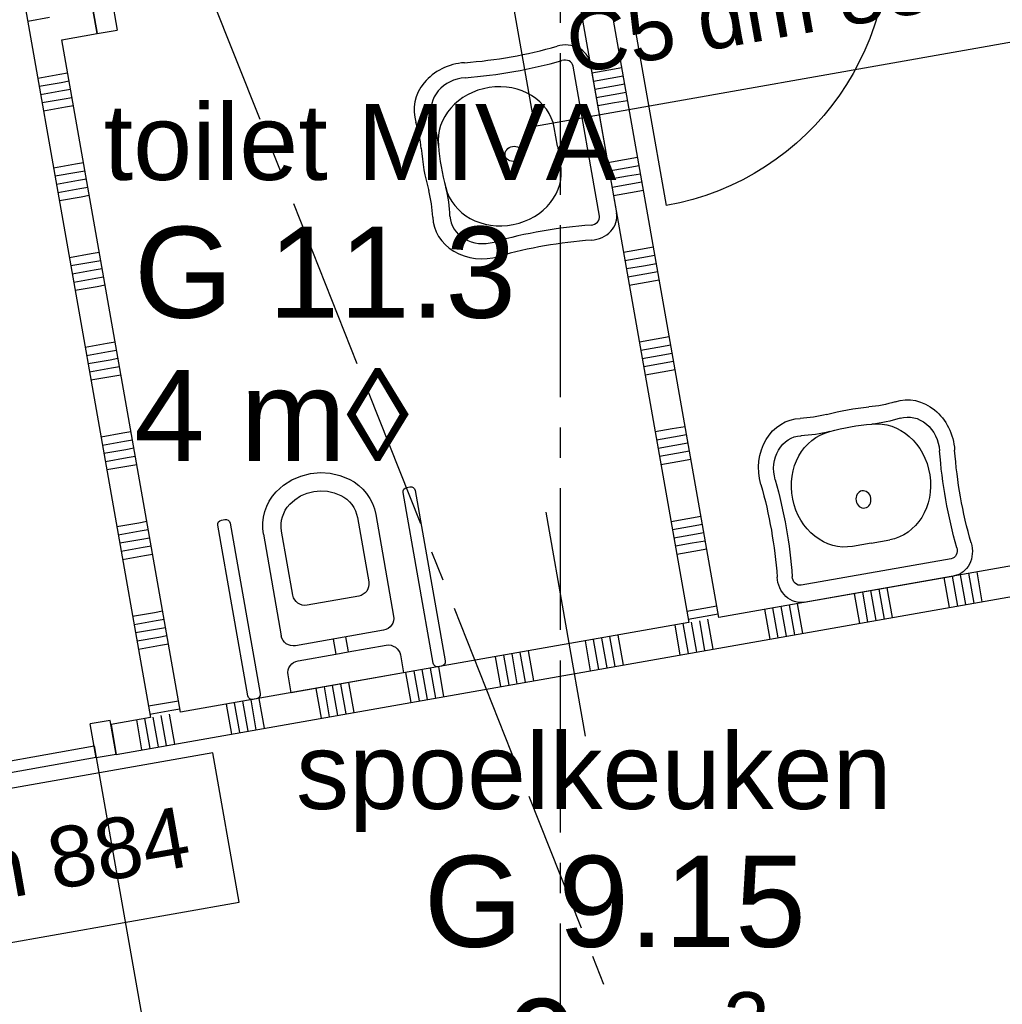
# Model space of a CAD drawing. Extents: x 856 to 5197, y -207 to 263.
# Tile 31 of 225: x 1030.7 to 1033.94, y 5.78 to 9.02. Entities that reach past the tile are written whole.
import ezdxf
from ezdxf.enums import TextEntityAlignment as Align

# ---------------------------------------------------------------- set-up
doc = ezdxf.new("R2010")
doc.units = 0
doc.header["$MEASUREMENT"] = 0
doc.linetypes.add('B0805', pattern=[1.366667, 0.566667, -0.1, 0.033333, -0.1, 0.466667, -0.1])
for name, color, linetype in [('22 Niet Constr Binnenwanden', 7, 'Continuous'), ('74 Sanitair', 7, 'Continuous'), ('A Stramien', 7, 'Continuous'), ('Door Markers', 7, 'Continuous'), ('T Tekst_dim 1_ 100', 7, 'Continuous'), ('Z Gebruiksopp', 7, 'Continuous')]:
    doc.layers.add(name, color=color, linetype=linetype)
doc.styles.add('GENERATED_STYLE_3', font='Arial')
doc.styles.add('GENERATED_STYLE_5', font='Arial')
doc.styles.get("Standard").update_dxf_attribs({"font": 'txt', "bigfont": 'BIGFONT.SHX'})
doc.dimstyles.new('GENERATED_STYLE__3', dxfattribs={"dimtxt": 0.18, "dimasz": 0.183575, "dimexe": 0.18, "dimexo": 0.04, "dimgap": 0.09, "dimtad": 1, "dimdec": 0, "dimzin": 0, "dimdsep": 46, "dimtxsty": 'Standard', "dimblk": 'ARROWHEAD_5', "dimblk1": 'ARROWHEAD_5', "dimblk2": 'ARROWHEAD_5', "dimcen": 0.09, "dimclrd": 7, "dimclre": 7, "dimclrt": 7, "dimadec": 1, "dimazin": 0, "dimtfac": 1, "dimtdec": 4, "dimtmove": 0, "dimatfit": 3, "dimfxl": 0, "dimtolj": 1, "dimtzin": 0, "dimarcsym": 0})
doc.dimstyles.new('GENERATED_STYLE__4', dxfattribs={"dimtxt": 0.18, "dimasz": 0.19, "dimexe": 0.18, "dimexo": 0.04, "dimgap": 0.09, "dimtad": 1, "dimtih": 1, "dimtoh": 1, "dimdec": 0, "dimzin": 0, "dimdsep": 46, "dimtxsty": 'Standard', "dimblk": 'ARROWHEAD_9', "dimblk1": 'ARROWHEAD_9', "dimblk2": 'ARROWHEAD_9', "dimcen": 0.09, "dimclrd": 7, "dimclre": 7, "dimclrt": 7, "dimadec": 1, "dimazin": 0, "dimtfac": 1, "dimtdec": 4, "dimtmove": 0, "dimatfit": 3, "dimfxl": 0, "dimtolj": 1, "dimtzin": 0, "dimarcsym": 0})
doc.dimstyles.new('GENERATED_STYLE__5', dxfattribs={"dimtxt": 0.25, "dimasz": 0.19, "dimexe": 0.18, "dimexo": 0, "dimgap": 0.09, "dimtad": 1, "dimdec": 0, "dimlfac": 1000, "dimzin": 0, "dimdsep": 46, "dimtxsty": 'Standard', "dimblk": 'ARROWHEAD_7', "dimblk1": 'ARROWHEAD_7', "dimblk2": 'ARROWHEAD_7', "dimcen": 0.09, "dimclrd": 7, "dimclre": 7, "dimclrt": 7, "dimadec": 1, "dimazin": 0, "dimtfac": 1, "dimtdec": 4, "dimtmove": 0, "dimatfit": 3, "dimfxl": 0, "dimtolj": 1, "dimtzin": 0, "dimarcsym": 0})
doc.dimstyles.new('GENERATED_STYLE__6', dxfattribs={"dimtxt": 0.25, "dimasz": 0.19, "dimexe": 0.18, "dimexo": 0, "dimgap": 0.09, "dimtad": 1, "dimtih": 1, "dimtoh": 1, "dimdec": 0, "dimlfac": 1000, "dimzin": 0, "dimdsep": 46, "dimtxsty": 'Standard', "dimblk": 'ARROWHEAD_7', "dimblk1": 'ARROWHEAD_7', "dimblk2": 'ARROWHEAD_7', "dimcen": 0.09, "dimclrd": 7, "dimclre": 7, "dimclrt": 7, "dimadec": 1, "dimazin": 0, "dimtfac": 1, "dimtdec": 4, "dimtmove": 0, "dimatfit": 3, "dimfxl": 0, "dimtolj": 1, "dimtzin": 0, "dimarcsym": 0})

# ---------------------------------------------------------------- blocks, each defined once
blk = doc.blocks.new('SSN_2D Invalide toilet min 11 NL+', base_point=(988.2137, 0))
at = {"layer": '74 Sanitair', "linetype": 'Continuous'}
for p, q in [((988.4386, 2.185), (988.4386, 1.615)), ((988.4636, 2.2), (988.4536, 2.2)), ((988.4786, 1.615), (988.4786, 2.185)), ((988.9486, 2.2), (988.5786, 2.2)), ((988.5786, 2.2), (988.5786, 2.14)), ((988.9486, 2.14), (988.9486, 2.2)), ((989.0486, 2.185), (989.0486, 1.615)), ((989.0736, 2.2), (989.0636, 2.2)), ((989.0886, 1.615), (989.0886, 2.185)), ((988.6186, 2.1), (988.7433, 2.1)), ((988.7433, 2.05), (988.7433, 2.1)), ((988.7433, 2.1), (988.7836, 2.1)), ((988.7836, 2.05), (988.7836, 2.1)), ((988.7836, 2.1), (988.9086, 2.1)), ((988.9088, 2.05), (988.6188, 2.05)), ((988.5788, 1.67), (988.5788, 2.01)), ((988.9488, 1.67), (988.9488, 2.01)), ((988.8488, 1.925), (988.6788, 1.925)), ((988.6388, 1.885), (988.6388, 1.67)), ((988.8888, 1.67), (988.8888, 1.885)), ((988.5788, 1.67), (988.5799, 1.6512)), ((988.6388, 1.67), (988.6395, 1.6581)), ((988.8881, 1.6581), (988.8888, 1.67)), ((988.9477, 1.6512), (988.9488, 1.67)), ((988.5799, 1.6512), (988.5831, 1.6327)), ((988.5831, 1.6327), (988.5885, 1.6146)), ((988.6395, 1.6581), (988.6415, 1.6464)), ((988.6415, 1.6464), (988.6449, 1.6351)), ((988.6449, 1.6351), (988.6496, 1.6242)), ((988.878, 1.6242), (988.8827, 1.6351)), ((988.8827, 1.6351), (988.8861, 1.6464)), ((988.8861, 1.6464), (988.8881, 1.6581)), ((988.9391, 1.6146), (988.9445, 1.6327)), ((988.9445, 1.6327), (988.9477, 1.6512)), ((988.4536, 1.6), (988.4636, 1.6)), ((988.5885, 1.6146), (988.5959, 1.5973)), ((988.5959, 1.5973), (988.6053, 1.581)), ((988.6496, 1.6242), (988.6555, 1.6139)), ((988.6555, 1.6139), (988.6626, 1.6043)), ((988.6626, 1.6043), (988.6707, 1.5957)), ((988.8569, 1.5957), (988.865, 1.6043)), ((988.865, 1.6043), (988.8721, 1.6139)), ((988.8721, 1.6139), (988.878, 1.6242)), ((988.9223, 1.581), (988.9316, 1.5973)), ((988.9316, 1.5973), (988.9391, 1.6146)), ((989.0636, 1.6), (989.0736, 1.6)), ((988.6053, 1.581), (988.6165, 1.5659)), ((988.6165, 1.5659), (988.6294, 1.5521)), ((988.6707, 1.5957), (988.6798, 1.588)), ((988.6798, 1.588), (988.6988, 1.576)), ((988.6988, 1.576), (988.7195, 1.5672)), ((988.7195, 1.5672), (988.7414, 1.5618)), ((988.7862, 1.5618), (988.8081, 1.5672)), ((988.8081, 1.5672), (988.8288, 1.576)), ((988.8288, 1.576), (988.8478, 1.588)), ((988.8478, 1.588), (988.8569, 1.5957)), ((988.8982, 1.5521), (988.9111, 1.5659)), ((988.9111, 1.5659), (988.9223, 1.581)), ((988.6294, 1.5521), (988.6438, 1.54)), ((988.6438, 1.54), (988.671, 1.5228)), ((988.7414, 1.5618), (988.7638, 1.56)), ((988.7638, 1.56), (988.7862, 1.5618)), ((988.8566, 1.5228), (988.8838, 1.54)), ((988.8838, 1.54), (988.8982, 1.5521)), ((988.671, 1.5228), (988.7005, 1.5103)), ((988.7005, 1.5103), (988.7318, 1.5026)), ((988.7318, 1.5026), (988.7638, 1.5)), ((988.7638, 1.5), (988.7958, 1.5026)), ((988.7958, 1.5026), (988.827, 1.5102)), ((988.827, 1.5102), (988.8566, 1.5228))]:
    blk.add_line(p, q, dxfattribs=at)
for centre, radius, start, end in [((988.4536, 2.185), 0.015, 90, 180), ((988.4636, 2.185), 0.015, 0, 90), ((989.0636, 2.185), 0.015, 90, 180), ((989.0736, 2.185), 0.015, 0, 90), ((988.6186, 2.14), 0.04, 180, 270), ((988.9086, 2.14), 0.04, 270, 0), ((988.6188, 2.01), 0.04, 90, 180), ((988.9088, 2.01), 0.04, 0, 90), ((988.6788, 1.885), 0.04, 90, 180), ((988.8488, 1.885), 0.04, 0, 90), ((988.4536, 1.615), 0.015, 180, 270), ((988.4636, 1.615), 0.015, 270, 0), ((989.0636, 1.615), 0.015, 180, 270), ((989.0736, 1.615), 0.015, 270, 0)]:
    blk.add_arc(centre, radius, start, end, dxfattribs=at)
blk = doc.blocks.new('spoelkeuken_G 9.15_262_3', base_point=(1032.6519, 6.0634))
at = {"linetype": 'Continuous', "lineweight": 0, "flags": 1}
for tag in ['ROOM_PERIM', 'ROOM_WALLS_SURF', 'ROOM_DOORS_SURF', 'ROOM_WINDS_SURF', 'ROOM_BASELEV', 'ROOM_HEIGHT', 'ROOM_NET_AREA', 'ROOM_REDUCED_AREA', 'ROOM_CALC_AREA', 'ROOM_VOLUME']:
    blk.add_attdef(tag, text='', height=2, dxfattribs=at).set_placement((1032.6519, 5.492), align=Align.BOTTOM_LEFT)
at = {"layer": 'Z Gebruiksopp', "linetype": 'Continuous', "insert": (1033.0193, 5.8217), "char_height": 0.198, "attachment_point": 1, "style": 'GENERATED_STYLE_3'}
blk.add_mtext('{2}', dxfattribs=at)
at = {"layer": 'Z Gebruiksopp'}
for tag, height, style, p in [('ROOM_NAME', 0.25, 'GENERATED_STYLE_5', (1031.6134, 6.3501)), ('ROOM_NUMBER', 0.3, 'GENERATED_STYLE_3', (1032.0343, 5.881)), ('ROOM_AREA', 0.3, 'GENERATED_STYLE_3', (1032.309, 5.4096))]:
    blk.add_attdef(tag, text='', height=height, dxfattribs=dict(at, style=style)).set_placement(p, align=Align.BOTTOM_LEFT)
blk = doc.blocks.new('D1a bi h 11_3', base_point=(988.2137, 0))
at = {"layer": '22 Niet Constr Binnenwanden', "linetype": 'Continuous'}
for p, q in [((987.7717, -0.001), (987.7717, 0.883)), ((987.7047, 0), (987.7047, -0.114)), ((987.7047, 0), (987.7717, 0)), ((987.7047, 0), (987.7047, -0.114)), ((987.7717, 0), (987.7717, -0.114)), ((988.6557, 0), (988.7227, 0)), ((988.6557, 0), (988.6557, -0.114)), ((988.7227, 0), (988.7227, -0.114)), ((988.7227, 0), (988.7227, -0.114)), ((987.7717, -0.001), (988.6557, -0.001)), ((987.7717, -0.04), (987.7717, -0.001)), ((988.6557, -0.001), (988.6557, -0.04)), ((988.6557, -0.04), (987.7717, -0.04)), ((987.7047, -0.114), (987.7717, -0.114)), ((988.6557, -0.114), (988.7227, -0.114))]:
    blk.add_line(p, q, dxfattribs=at)
blk.add_arc((987.7717, -0.001), 0.884, 0, 90, dxfattribs=at)
blk = doc.blocks.new('D Marker 11_70', base_point=(988.2137, 0))
at = {"layer": 'Door Markers', "linetype": 'Continuous'}
for p, q in [((989.037, 0.55), (987.3905, 0.55)), ((987.3905, 0.55), (987.3905, 0.05)), ((989.037, 0.05), (989.037, 0.55)), ((987.3905, 0.05), (989.037, 0.05))]:
    blk.add_line(p, q, dxfattribs=at)
at = {"layer": 'Door Markers', "linetype": 'Continuous', "insert": (988.8846, 0.4068), "char_height": 0.2, "attachment_point": 7, "rotation": 180, "style": 'GENERATED_STYLE_3'}
blk.add_mtext('{C5 dm 884}', dxfattribs=at)
blk = doc.blocks.new('D1a bi h 11_6', base_point=(988.2137, 0))
at = {"layer": '22 Niet Constr Binnenwanden', "linetype": 'Continuous'}
for p, q in [((987.7717, -0.001), (987.7717, 0.883)), ((987.7047, 0), (987.7047, -0.114)), ((987.7047, 0), (987.7717, 0)), ((987.7047, -0.114), (987.7047, 0)), ((987.7717, 0), (987.7717, -0.114)), ((988.6557, 0), (988.7227, 0)), ((988.6557, 0), (988.6557, -0.114)), ((988.7227, 0), (988.7227, -0.114)), ((988.7227, -0.114), (988.7227, 0)), ((987.7717, -0.001), (988.6557, -0.001)), ((987.7717, -0.04), (987.7717, -0.001)), ((988.6557, -0.001), (988.6557, -0.04)), ((988.6557, -0.04), (987.7717, -0.04)), ((987.7047, -0.114), (987.7717, -0.114)), ((988.6557, -0.114), (988.7227, -0.114))]:
    blk.add_line(p, q, dxfattribs=at)
blk.add_arc((987.7717, -0.001), 0.884, 0, 90, dxfattribs=at)
blk = doc.blocks.new('WALL_562_3', base_point=(1037.1942, 10.0785))
at = {"layer": '22 Niet Constr Binnenwanden', "linetype": 'Continuous'}
for p in [(1030.9408, 9.0774), (1030.8422, 8.9584)]:
    blk.add_line(p, (1030.9582, 8.9789), dxfattribs=at)
at = {"layer": '22 Niet Constr Binnenwanden', "linetype": 'Continuous', "rotation": 10.00000000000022}
blk.add_blockref('D1a bi h 11_6', (1031.4397, 9.1795), dxfattribs=at)
at = {"layer": '22 Niet Constr Binnenwanden', "linetype": 'Continuous', "xscale": -0.9999999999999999, "rotation": 190.0000000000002}
blk.add_blockref('D1a bi h 11_3', (1033.1141, 9.359), dxfattribs=at)
at = {"layer": 'Door Markers', "rotation": 190.0000000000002}
blk.add_blockref('D Marker 11_70', (1033.1141, 9.359), dxfattribs=at)
blk = doc.blocks.new('*X303', base_point=(988.2137, 0))
at = {"layer": '22 Niet Constr Binnenwanden', "linetype": 'Continuous'}
for p, q in [((1030.7298, 9.0199), (1030.8021, 9.0326)), ((1030.7629, 8.8325), (1030.8351, 8.8452)), ((1030.8351, 8.8452), (1030.8613, 8.8499)), ((1030.8399, 8.8182), (1030.8661, 8.8228)), ((1030.7676, 8.8055), (1030.8399, 8.8182)), ((1030.7724, 8.7785), (1030.8447, 8.7912)), ((1030.8447, 8.7912), (1030.8709, 8.7958)), ((1030.7771, 8.7514), (1030.8494, 8.7642)), ((1030.8494, 8.7642), (1030.8756, 8.7688)), ((1030.7819, 8.7244), (1030.8542, 8.7372)), ((1030.8542, 8.7372), (1030.8804, 8.7418)), ((1030.815, 8.5371), (1030.8872, 8.5498)), ((1030.8872, 8.5498), (1030.9134, 8.5544)), ((1030.8197, 8.51), (1030.892, 8.5228)), ((1030.892, 8.5228), (1030.9182, 8.5274)), ((1030.8968, 8.4958), (1030.923, 8.5004)), ((1030.8245, 8.483), (1030.8968, 8.4958)), ((1030.8292, 8.456), (1030.9015, 8.4688)), ((1030.9015, 8.4688), (1030.9277, 8.4734)), ((1030.834, 8.429), (1030.9063, 8.4417)), ((1030.9063, 8.4417), (1030.9325, 8.4464)), ((1030.867, 8.2416), (1030.9393, 8.2544)), ((1030.9393, 8.2544), (1030.9655, 8.259)), ((1030.8718, 8.2146), (1030.9441, 8.2273)), ((1030.9441, 8.2273), (1030.9703, 8.232)), ((1030.9489, 8.2003), (1030.9751, 8.2049)), ((1030.8766, 8.1876), (1030.9489, 8.2003)), ((1030.8813, 8.1606), (1030.9536, 8.1733)), ((1030.9536, 8.1733), (1030.9798, 8.1779)), ((1030.8861, 8.1335), (1030.9584, 8.1463)), ((1030.9584, 8.1463), (1030.9846, 8.1509)), ((1030.9191, 7.9462), (1030.9914, 7.9589)), ((1030.9914, 7.9589), (1031.0176, 7.9635)), ((1030.9239, 7.9192), (1030.9962, 7.9319)), ((1030.9962, 7.9319), (1031.0224, 7.9365)), ((1030.9287, 7.8921), (1031.0009, 7.9049)), ((1031.0009, 7.9049), (1031.0271, 7.9095)), ((1031.0057, 7.8779), (1031.0319, 7.8825)), ((1030.9334, 7.8651), (1031.0057, 7.8779)), ((1030.9382, 7.8381), (1031.0105, 7.8508)), ((1031.0105, 7.8508), (1031.0367, 7.8555)), ((1030.9712, 7.6507), (1031.0435, 7.6635)), ((1031.0435, 7.6635), (1031.0697, 7.6681)), ((1030.976, 7.6237), (1031.0483, 7.6365)), ((1031.0483, 7.6365), (1031.0745, 7.6411)), ((1030.9808, 7.5967), (1031.053, 7.6094)), ((1031.053, 7.6094), (1031.0792, 7.6141)), ((1030.9855, 7.5697), (1031.0578, 7.5824)), ((1031.0578, 7.5824), (1031.084, 7.587)), ((1031.0626, 7.5554), (1031.0888, 7.56)), ((1030.9903, 7.5427), (1031.0626, 7.5554)), ((1031.0233, 7.3553), (1031.0956, 7.368)), ((1031.0956, 7.368), (1031.1218, 7.3727)), ((1031.0281, 7.3283), (1031.1004, 7.341)), ((1031.1004, 7.341), (1031.1266, 7.3456)), ((1031.0329, 7.3013), (1031.1051, 7.314)), ((1031.1051, 7.314), (1031.1313, 7.3186)), ((1031.0376, 7.2742), (1031.1099, 7.287)), ((1031.1099, 7.287), (1031.1361, 7.2916)), ((1031.1147, 7.26), (1031.1409, 7.2646)), ((1031.0424, 7.2472), (1031.1147, 7.26)), ((1031.0754, 7.0598), (1031.1477, 7.0726)), ((1031.1477, 7.0726), (1031.1739, 7.0772)), ((1031.0802, 7.0328), (1031.1525, 7.0456)), ((1031.1525, 7.0456), (1031.1787, 7.0502)), ((1031.085, 7.0058), (1031.1572, 7.0186)), ((1031.1572, 7.0186), (1031.1834, 7.0232)), ((1031.0897, 6.9788), (1031.162, 6.9915)), ((1031.162, 6.9915), (1031.1882, 6.9962)), ((1031.0945, 6.9518), (1031.1668, 6.9645)), ((1031.1668, 6.9645), (1031.193, 6.9691)), ((1031.1998, 6.7771), (1031.226, 6.7818)), ((1031.1275, 6.7644), (1031.1998, 6.7771)), ((1031.1323, 6.7374), (1031.2046, 6.7501)), ((1031.2046, 6.7501), (1031.2308, 6.7547))]:
    blk.add_line(p, q, dxfattribs=at)
blk = doc.blocks.new('WALL_608_3', base_point=(1031.1342, 6.7262))
at = {"layer": '22 Niet Constr Binnenwanden', "linetype": 'Continuous'}
for p, q in [((1030.2398, 11.7986), (1031.1342, 6.7262)), ((1031.2327, 6.7436), (1030.8422, 8.9584))]:
    blk.add_line(p, q, dxfattribs=at)
at = {"layer": '22 Niet Constr Binnenwanden'}
blk.add_blockref('*X303', (988.2137, 0), dxfattribs=at)
blk = doc.blocks.new('*X306', base_point=(988.2137, 0))
at = {"layer": '22 Niet Constr Binnenwanden', "linetype": 'Continuous'}
for p, q in [((1033.8462, 7.1029), (1033.8288, 7.2014)), ((1033.8732, 7.1076), (1033.8558, 7.2061)), ((1033.7651, 7.0886), (1033.7477, 7.1871)), ((1033.7921, 7.0933), (1033.7748, 7.1918)), ((1033.8191, 7.0981), (1033.8018, 7.1966)), ((1033.4697, 7.0365), (1033.4523, 7.135)), ((1033.4967, 7.0413), (1033.4793, 7.1397)), ((1033.5237, 7.046), (1033.5063, 7.1445)), ((1033.5507, 7.0508), (1033.5333, 7.1493)), ((1033.5777, 7.0555), (1033.5604, 7.154)), ((1033.1742, 6.9844), (1033.1569, 7.0829)), ((1033.2012, 6.9892), (1033.1839, 7.0876)), ((1033.2283, 6.9939), (1033.2109, 7.0924)), ((1033.2553, 6.9987), (1033.2379, 7.0972)), ((1033.2823, 7.0035), (1033.2649, 7.1019)), ((1032.9328, 6.9418), (1032.9154, 7.0403)), ((1032.9598, 6.9466), (1032.9425, 7.0451)), ((1032.9868, 6.9514), (1032.9695, 7.0498)), ((1032.8788, 6.9323), (1032.8614, 7.0308)), ((1032.9058, 6.9371), (1032.8884, 7.0355)), ((1032.5833, 6.8802), (1032.566, 6.9787)), ((1032.6104, 6.885), (1032.593, 6.9835)), ((1032.6374, 6.8897), (1032.62, 6.9882)), ((1032.6644, 6.8945), (1032.647, 6.993)), ((1032.6914, 6.8993), (1032.674, 6.9977)), ((1032.3689, 6.8424), (1032.3516, 6.9409)), ((1032.396, 6.8472), (1032.3786, 6.9456)), ((1032.2879, 6.8281), (1032.2705, 6.9266)), ((1032.3149, 6.8329), (1032.2975, 6.9314)), ((1032.3419, 6.8376), (1032.3246, 6.9361)), ((1032.0195, 6.7808), (1032.0021, 6.8793)), ((1032.0465, 6.7855), (1032.0291, 6.884)), ((1032.0735, 6.7903), (1032.0561, 6.8888)), ((1032.1005, 6.7951), (1032.0832, 6.8936)), ((1031.9925, 6.776), (1031.9751, 6.8745)), ((1031.697, 6.7239), (1031.6796, 6.8224)), ((1031.724, 6.7287), (1031.7067, 6.8272)), ((1031.751, 6.7335), (1031.7337, 6.8319)), ((1031.7781, 6.7382), (1031.7607, 6.8367)), ((1031.8051, 6.743), (1031.7877, 6.8415)), ((1031.4556, 6.6814), (1031.4382, 6.7798)), ((1031.4826, 6.6861), (1031.4653, 6.7846)), ((1031.5096, 6.6909), (1031.4923, 6.7894)), ((1031.4016, 6.6718), (1031.3842, 6.7703)), ((1031.4286, 6.6766), (1031.4112, 6.7751)), ((1031.1061, 6.6197), (1031.0888, 6.7182)), ((1031.1331, 6.6245), (1031.1158, 6.723)), ((1031.1602, 6.6293), (1031.1428, 6.7277)), ((1031.1872, 6.634), (1031.1698, 6.7325)), ((1031.2142, 6.6388), (1031.1968, 6.7373))]:
    blk.add_line(p, q, dxfattribs=at)
blk = doc.blocks.new('D1a bi h 11_12', base_point=(988.2137, 0))
at = {"layer": '22 Niet Constr Binnenwanden', "linetype": 'Continuous'}
for p, q in [((987.7717, -0.001), (987.7717, 0.883)), ((987.7047, 0), (987.7047, -0.114)), ((987.7047, 0), (987.7717, 0)), ((987.7047, 0), (987.7047, -0.114)), ((987.7717, 0), (987.7717, -0.114)), ((988.6557, 0), (988.7227, 0)), ((988.6557, 0), (988.6557, -0.114)), ((988.7227, 0), (988.7227, -0.114)), ((988.7227, 0), (988.7227, -0.114)), ((987.7717, -0.001), (988.6557, -0.001)), ((987.7717, -0.04), (987.7717, -0.001)), ((988.6557, -0.001), (988.6557, -0.04)), ((988.6557, -0.04), (987.7717, -0.04)), ((987.7047, -0.114), (987.7717, -0.114)), ((988.6557, -0.114), (988.7227, -0.114))]:
    blk.add_line(p, q, dxfattribs=at)
blk.add_arc((987.7717, -0.001), 0.884, 0, 90, dxfattribs=at)
blk = doc.blocks.new('D Marker 11_72', base_point=(988.2137, 0))
at = {"layer": 'Door Markers', "linetype": 'Continuous'}
for p, q in [((989.037, 0.55), (987.3905, 0.55)), ((987.3905, 0.55), (987.3905, 0.05)), ((989.037, 0.05), (989.037, 0.55)), ((987.3905, 0.05), (989.037, 0.05))]:
    blk.add_line(p, q, dxfattribs=at)
at = {"layer": 'Door Markers', "linetype": 'Continuous', "insert": (988.8846, 0.4068), "char_height": 0.2, "attachment_point": 7, "rotation": 180, "style": 'GENERATED_STYLE_3'}
blk.add_mtext('{C5 dm 884}', dxfattribs=at)
blk = doc.blocks.new('WALL_569_3', base_point=(1034.678, 7.3511))
at = {"layer": '22 Niet Constr Binnenwanden', "linetype": 'Continuous'}
for p, q in [((1034.678, 7.3511), (1033.0054, 7.0562)), ((1031.0216, 6.6048), (1034.6954, 7.2526)), ((1032.9069, 7.0388), (1031.2327, 6.7436)), ((1031.1342, 6.7262), (1031.0043, 6.7033)), ((1031.0043, 6.7033), (1031.0216, 6.6048))]:
    blk.add_line(p, q, dxfattribs=at)
at = {"layer": '22 Niet Constr Binnenwanden'}
blk.add_blockref('*X306', (988.2137, 0), dxfattribs=at)
at = {"layer": '22 Niet Constr Binnenwanden', "linetype": 'Continuous', "rotation": 190.0000000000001}
blk.add_blockref('D1a bi h 11_12', (1030.5203, 6.5164), dxfattribs=at)
at = {"layer": 'Door Markers', "rotation": 190.0000000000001}
blk.add_blockref('D Marker 11_72', (1030.5203, 6.5164), dxfattribs=at)
blk = doc.blocks.new('*X314', base_point=(988.2137, 0))
at = {"layer": '22 Niet Constr Binnenwanden', "linetype": 'Continuous'}
for p, q in [((1032.5355, 9.1451), (1032.5912, 9.1549)), ((1032.5912, 9.1549), (1032.634, 9.1624)), ((1032.5403, 9.118), (1032.596, 9.1279)), ((1032.596, 9.1279), (1032.6388, 9.1354)), ((1032.545, 9.091), (1032.6008, 9.1009)), ((1032.6008, 9.1009), (1032.6435, 9.1084)), ((1032.6055, 9.0738), (1032.6483, 9.0814)), ((1032.5498, 9.064), (1032.6055, 9.0738)), ((1032.6103, 9.0468), (1032.653, 9.0544)), ((1032.5546, 9.037), (1032.6103, 9.0468)), ((1032.5876, 8.8496), (1032.6433, 8.8594)), ((1032.6433, 8.8594), (1032.6861, 8.867)), ((1032.5924, 8.8226), (1032.6481, 8.8324)), ((1032.6481, 8.8324), (1032.6908, 8.84)), ((1032.5971, 8.7956), (1032.6529, 8.8054)), ((1032.6529, 8.8054), (1032.6956, 8.813)), ((1032.6019, 8.7686), (1032.6576, 8.7784)), ((1032.6576, 8.7784), (1032.7004, 8.7859)), ((1032.6624, 8.7514), (1032.7051, 8.7589)), ((1032.6067, 8.7416), (1032.6624, 8.7514)), ((1032.6397, 8.5542), (1032.6954, 8.564)), ((1032.6954, 8.564), (1032.7382, 8.5715)), ((1032.6445, 8.5272), (1032.7002, 8.537)), ((1032.7002, 8.537), (1032.7429, 8.5445)), ((1032.6492, 8.5001), (1032.705, 8.51)), ((1032.705, 8.51), (1032.7477, 8.5175)), ((1032.654, 8.4731), (1032.7097, 8.483)), ((1032.7097, 8.483), (1032.7525, 8.4905)), ((1032.6588, 8.4461), (1032.7145, 8.4559)), ((1032.7145, 8.4559), (1032.7572, 8.4635)), ((1032.7475, 8.2686), (1032.7903, 8.2761)), ((1032.6918, 8.2587), (1032.7475, 8.2686)), ((1032.6966, 8.2317), (1032.7523, 8.2415)), ((1032.7523, 8.2415), (1032.795, 8.2491)), ((1032.7013, 8.2047), (1032.757, 8.2145)), ((1032.757, 8.2145), (1032.7998, 8.2221)), ((1032.7061, 8.1777), (1032.7618, 8.1875)), ((1032.7618, 8.1875), (1032.8046, 8.1951)), ((1032.7108, 8.1507), (1032.7666, 8.1605)), ((1032.7666, 8.1605), (1032.8093, 8.168)), ((1032.7996, 7.9731), (1032.8424, 7.9807)), ((1032.7439, 7.9633), (1032.7996, 7.9731)), ((1032.7487, 7.9363), (1032.8044, 7.9461)), ((1032.8044, 7.9461), (1032.8471, 7.9536)), ((1032.7534, 7.9093), (1032.8091, 7.9191)), ((1032.8091, 7.9191), (1032.8519, 7.9266)), ((1032.7582, 7.8822), (1032.8139, 7.8921)), ((1032.8139, 7.8921), (1032.8567, 7.8996)), ((1032.7629, 7.8552), (1032.8187, 7.8651)), ((1032.8187, 7.8651), (1032.8614, 7.8726)), ((1032.796, 7.6679), (1032.8517, 7.6777)), ((1032.8517, 7.6777), (1032.8945, 7.6852)), ((1032.8565, 7.6507), (1032.8992, 7.6582)), ((1032.8007, 7.6408), (1032.8565, 7.6507)), ((1032.8055, 7.6138), (1032.8612, 7.6236)), ((1032.8612, 7.6236), (1032.904, 7.6312)), ((1032.8103, 7.5868), (1032.866, 7.5966)), ((1032.866, 7.5966), (1032.9088, 7.6042)), ((1032.815, 7.5598), (1032.8708, 7.5696)), ((1032.8708, 7.5696), (1032.9135, 7.5772)), ((1032.8481, 7.3724), (1032.9038, 7.3822)), ((1032.9038, 7.3822), (1032.9466, 7.3898)), ((1032.9086, 7.3552), (1032.9513, 7.3628)), ((1032.8528, 7.3454), (1032.9086, 7.3552)), ((1032.9133, 7.3282), (1032.9561, 7.3357)), ((1032.8576, 7.3184), (1032.9133, 7.3282)), ((1032.8624, 7.2914), (1032.9181, 7.3012)), ((1032.9181, 7.3012), (1032.9608, 7.3087)), ((1032.8671, 7.2643), (1032.9229, 7.2742)), ((1032.9229, 7.2742), (1032.9656, 7.2817)), ((1032.9002, 7.077), (1032.9559, 7.0868)), ((1032.9559, 7.0868), (1032.9987, 7.0943)), ((1032.9049, 7.05), (1032.9607, 7.0598)), ((1032.9607, 7.0598), (1033.0034, 7.0673))]:
    blk.add_line(p, q, dxfattribs=at)
blk = doc.blocks.new('WALL_71_3', base_point=(1032.9069, 7.0388))
at = {"layer": '22 Niet Constr Binnenwanden', "linetype": 'Continuous'}
for p, q in [((1032.5164, 9.2536), (1032.9069, 7.0388)), ((1033.0054, 7.0562), (1032.6148, 9.271))]:
    blk.add_line(p, q, dxfattribs=at)
at = {"layer": '22 Niet Constr Binnenwanden'}
blk.add_blockref('*X314', (988.2137, 0), dxfattribs=at)
blk = doc.blocks.new('Wasbak 2 11 NL+_2', base_point=(988.2137, 0))
at = {"layer": '74 Sanitair', "linetype": 'Continuous'}
for p, q in [((987.963, 0), (988.4644, 0)), ((988.4644, -0.0571), (987.963, -0.0571)), ((988.2137, -0.1538), (988.1518, -0.1538)), ((988.2137, -0.1538), (988.2757, -0.1538))]:
    blk.add_line(p, q, dxfattribs=at)
for centre, major_axis, start_param, end_param in [((987.963, -0.0857), (0, 0.0857), 0, 1.709882), ((988.4644, -0.0857), (0, 0.0857), 4.573303, 6.283185), ((987.963, -0.0857), (0, 0.0286), 0, 1.720619), ((988.4644, -0.0857), (0, 0.0286), 4.562566, 6.283185), ((986.7263, -0.2546), (0, 1.4084), 4.598932, 4.829547), ((989.7012, -0.2546), (0, 1.4084), 1.453638, 1.684254), ((986.7263, -0.2546), (0, 1.3513), 4.599219, 4.828847), ((989.7012, -0.2546), (0, 1.3513), 1.454339, 1.683966), ((988.1518, -0.3466), (0, 0.1929), 0, 3.090753), ((988.2757, -0.3466), (0, 0.1929), 3.192432, 6.283185), ((988.0373, -0.4286), (0, 0.1714), 1.445837, 3.261667), ((988.0373, -0.4286), (0, 0.1143), 1.443482, 3.246975), ((988.3902, -0.4286), (0, 0.1714), 3.021518, 4.837348), ((988.3902, -0.4286), (0, 0.1143), 3.03621, 4.839703), ((988.1086, -1.1108), (0, 0.5729), 6.213402, 6.406191), ((988.2137, 0.3714), (0, 0.9143), 3.052536, 3.230648), ((988.3188, -1.1108), (0, 0.5729), 6.16018, 6.352969), ((988.1086, -1.1108), (0, 0.5157), 6.206199, 6.40326), ((988.2137, 0.3714), (0, 0.9714), 3.057281, 3.225904), ((988.3188, -1.1108), (0, 0.5157), 6.163111, 6.360172)]:
    blk.add_ellipse(centre, major_axis=major_axis, ratio=0.866667, start_param=start_param, end_param=end_param, dxfattribs=at)
blk.add_ellipse((988.2137, -0.3), major_axis=(0, 0.0286), ratio=0.866667, dxfattribs=at)
blk = doc.blocks.new('Wasbak 2 11 NL+_3', base_point=(988.2137, 0))
at = {"layer": '74 Sanitair', "linetype": 'Continuous'}
for p, q in [((987.963, 0), (988.4644, 0)), ((988.4644, -0.0571), (987.963, -0.0571)), ((988.2137, -0.1538), (988.1518, -0.1538)), ((988.2137, -0.1538), (988.2757, -0.1538))]:
    blk.add_line(p, q, dxfattribs=at)
for centre, major_axis, start_param, end_param in [((987.963, -0.0857), (0, 0.0857), 0, 1.709882), ((988.4644, -0.0857), (0, 0.0857), 4.573303, 6.283185), ((987.963, -0.0857), (0, 0.0286), 0, 1.720619), ((988.4644, -0.0857), (0, 0.0286), 4.562566, 6.283185), ((986.7263, -0.2546), (0, 1.4084), 4.598932, 4.829547), ((989.7012, -0.2546), (0, 1.4084), 1.453638, 1.684254), ((986.7263, -0.2546), (0, 1.3513), 4.599219, 4.828847), ((989.7012, -0.2546), (0, 1.3513), 1.454339, 1.683966), ((988.1518, -0.3466), (0, 0.1929), 0, 3.090753), ((988.2757, -0.3466), (0, 0.1929), 3.192432, 6.283185), ((988.0373, -0.4286), (0, 0.1714), 1.445837, 3.261667), ((988.0373, -0.4286), (0, 0.1143), 1.443482, 3.246975), ((988.3902, -0.4286), (0, 0.1714), 3.021518, 4.837348), ((988.3902, -0.4286), (0, 0.1143), 3.03621, 4.839703), ((988.1086, -1.1108), (0, 0.5729), 6.213402, 6.406191), ((988.2137, 0.3714), (0, 0.9143), 3.052536, 3.230648), ((988.3188, -1.1108), (0, 0.5729), 6.16018, 6.352969), ((988.1086, -1.1108), (0, 0.5157), 6.206199, 6.40326), ((988.2137, 0.3714), (0, 0.9714), 3.057281, 3.225904), ((988.3188, -1.1108), (0, 0.5157), 6.163111, 6.360172)]:
    blk.add_ellipse(centre, major_axis=major_axis, ratio=0.866667, start_param=start_param, end_param=end_param, dxfattribs=at)
blk.add_ellipse((988.2137, -0.3), major_axis=(0, 0.0286), ratio=0.866667, dxfattribs=at)
blk = doc.blocks.new('*D846', base_point=(988.2137, 0))
at = {"layer": 'T Tekst_dim 1_ 100', "linetype": 'Continuous'}
for points in [[(1038.9861, 1.2409), (1038.822, 1.1389), (1038.793, 1.2346)], [(1038.3392, 0.47), (1038.3118, 0.6612), (1038.4111, 0.6493)]]:
    blk.add_hatch(color=256, dxfattribs=at).paths.add_polyline_path(points, flags=0)
for p, q in [((1038.6745, 3.008), (1039.0175, 1.0625)), ((1038.9861, 1.2409), (1038.793, 1.2346)), ((1038.822, 1.1389), (1038.793, 1.2346)), ((1038.9861, 1.2409), (1038.822, 1.1389)), ((1038.3392, 0.47), (1038.3118, 0.6612)), ((1038.3118, 0.6612), (1038.4111, 0.6493)), ((1038.3392, 0.47), (1038.4111, 0.6493))]:
    blk.add_line(p, q, dxfattribs=at)
blk.add_arc((1039.122, 0.47), 0.7828, 113.6915, 166.3085, dxfattribs=at)
at = {"layer": 'T Tekst_dim 1_ 100', "insert": (1038.127, 1.0621), "char_height": 0.18, "attachment_point": 1, "rotation": 50, "style": 'GENERATED_STYLE_3'}
blk.add_mtext('{80°}', dxfattribs=at)
blk = doc.blocks.new('ARROWHEAD_5')
at = {"color": 0, "linetype": 'Continuous', "lineweight": 0}
blk.add_line((0, 0), (-1, 0), dxfattribs=at)
blk.add_solid([(-1, 0.2679), (0, 0), (-1, -0.2679), (-1, 0.2679)], dxfattribs=at)
blk = doc.blocks.new('*D850', base_point=(988.2137, 0))
at = {"layer": 'T Tekst_dim 1_ 100', "linetype": 'Continuous'}
for p, q in [((1079.2492, 23.4934), (1079.1597, 23.384)), ((1079.2492, 23.4934), (1079.3587, 23.4039)), ((1079.3587, 23.4039), (1079.1597, 23.384)), ((1079.3832, 22.441), (1079.57, 22.5124)), ((1079.5123, 22.3833), (1079.57, 22.5124)), ((1079.5123, 22.3833), (1079.3832, 22.441))]:
    blk.add_line(p, q, dxfattribs=at)
blk.add_arc((1083.1706, 23.8365), 3.9363, 186.4556, 200.2094, dxfattribs=at)
at = {"layer": 'T Tekst_dim 1_ 100', "insert": (1078.586, 22.9773), "char_height": 0.18, "attachment_point": 1, "style": 'GENERATED_STYLE_3'}
blk.add_mtext('{16,7°}', dxfattribs=at)
blk = doc.blocks.new('ARROWHEAD_9')
at = {"color": 0, "linetype": 'Continuous', "lineweight": 0}
blk.add_line((0, 0), (-1, 0), dxfattribs=at)
at = {"color": 0, "linetype": 'Continuous', "lineweight": 0, "flags": 128}
blk.add_lwpolyline([(-0.525, 0.525), (0, 0), (-0.525, -0.525)], close=True, dxfattribs=at)
blk = doc.blocks.new('toilet MIVA_G 11.3_49_3', base_point=(1031.853, 8.1352))
at = {"linetype": 'Continuous', "lineweight": 0, "flags": 1}
for tag in ['ROOM_PERIM', 'ROOM_WALLS_SURF', 'ROOM_DOORS_SURF', 'ROOM_WINDS_SURF', 'ROOM_BASELEV', 'ROOM_HEIGHT', 'ROOM_NET_AREA', 'ROOM_REDUCED_AREA', 'ROOM_CALC_AREA', 'ROOM_VOLUME']:
    blk.add_attdef(tag, text='', height=2, dxfattribs=at).set_placement((1031.853, 7.5637), align=Align.BOTTOM_LEFT)
at = {"layer": 'Z Gebruiksopp'}
for tag, height, style, p in [('ROOM_NAME', 0.25, 'GENERATED_STYLE_5', (1030.98, 8.4219)), ('ROOM_NUMBER', 0.3, 'GENERATED_STYLE_3', (1031.08, 7.9528)), ('ROOM_AREA', 0.3, 'GENERATED_STYLE_3', (1031.08, 7.4814))]:
    blk.add_attdef(tag, text='', height=height, dxfattribs=dict(at, style=style)).set_placement(p, align=Align.BOTTOM_LEFT)
blk = doc.blocks.new('*D1042', base_point=(988.2137, 0))
at = {"layer": 'A Stramien', "linetype": 'Continuous'}
for p, q in [((1027.0884, 19.7893), (1026.95, 20.1378)), ((1020.3743, 17.3239), (1027.0657, 19.982)), ((1013.8894, 14.7478), (1020.3743, 17.3239))]:
    blk.add_line(p, q, dxfattribs=at)
blk.add_circle((1027.0192, 19.9635), 0.05, dxfattribs=at)
at = {"layer": 'A Stramien', "insert": (1023.179, 18.7608), "char_height": 0.25, "attachment_point": 1, "rotation": 21.665}
blk.add_mtext('{7.200}', dxfattribs=at)
blk = doc.blocks.new('ARROWHEAD_7')
at = {"color": 0, "linetype": 'Continuous', "lineweight": 0}
for p, q in [((0, -0.25), (0, 0.25)), ((0, 0), (-1, 0)), ((-0.25, 0), (0.25, 0))]:
    blk.add_line(p, q, dxfattribs=at)
blk.add_circle((0, 0), 0.25, dxfattribs=at)
blk = doc.blocks.new('*D1043', base_point=(988.2137, 0))
at = {"layer": 'A Stramien', "linetype": 'Continuous'}
for p, q in [((1033.7798, 22.4473), (1033.6414, 22.7959)), ((1027.0657, 19.982), (1033.7571, 22.6401)), ((1020.3743, 17.3239), (1027.0657, 19.982))]:
    blk.add_line(p, q, dxfattribs=at)
blk.add_circle((1033.7106, 22.6216), 0.05, dxfattribs=at)
at = {"layer": 'A Stramien', "insert": (1029.8704, 21.4189), "char_height": 0.25, "attachment_point": 1, "rotation": 21.665}
blk.add_mtext('{7.200}', dxfattribs=at)
blk = doc.blocks.new('*D1044', base_point=(988.2137, 0))
at = {"layer": 'A Stramien', "linetype": 'Continuous'}
for p, q in [((1040.4712, 25.1054), (1040.3328, 25.4539)), ((1033.7571, 22.6401), (1040.4484, 25.2981)), ((1027.0657, 19.982), (1033.7571, 22.6401))]:
    blk.add_line(p, q, dxfattribs=at)
blk.add_circle((1040.402, 25.2797), 0.05, dxfattribs=at)
at = {"layer": 'A Stramien', "insert": (1036.5618, 24.077), "char_height": 0.25, "attachment_point": 1, "rotation": 21.665}
blk.add_mtext('{7.200}', dxfattribs=at)
blk = doc.blocks.new('*D1045', base_point=(988.2137, 0))
at = {"layer": 'A Stramien', "linetype": 'Continuous'}
for p, q in [((1047.1626, 27.7635), (1047.0241, 28.112)), ((1040.4484, 25.2981), (1047.1398, 27.9562)), ((1033.7571, 22.6401), (1040.4484, 25.2981))]:
    blk.add_line(p, q, dxfattribs=at)
blk.add_circle((1047.0934, 27.9378), 0.05, dxfattribs=at)
at = {"layer": 'A Stramien', "insert": (1044.457, 27.2133), "char_height": 0.25, "attachment_point": 1, "rotation": 21.665}
blk.add_mtext('{7.200}', dxfattribs=at)
blk = doc.blocks.new('*D1046', base_point=(988.2137, 0))
at = {"layer": 'A Stramien', "linetype": 'Continuous'}
for p, q in [((1053.854, 30.4216), (1053.7155, 30.7701)), ((1047.1398, 27.9562), (1053.8312, 30.6143)), ((1040.4484, 25.2981), (1047.1398, 27.9562))]:
    blk.add_line(p, q, dxfattribs=at)
at = {"layer": 'A Stramien', "insert": (1049.9445, 29.3932), "char_height": 0.25, "attachment_point": 1, "rotation": 21.665}
blk.add_mtext('{7.200}', dxfattribs=at)
blk = doc.blocks.new('*D1047', base_point=(988.2137, 0))
at = {"layer": 'A Stramien', "linetype": 'Continuous'}
for p, q in [((1053.8312, 30.6143), (1057.1769, 31.9434)), ((1047.1398, 27.9562), (1053.8312, 30.6143))]:
    blk.add_line(p, q, dxfattribs=at)
blk.add_circle((1053.7847, 30.5959), 0.05, dxfattribs=at)
at = {"layer": 'A Stramien', "insert": (1054.9631, 31.3867), "char_height": 0.25, "attachment_point": 1, "rotation": 21.665}
blk.add_mtext('{3.600}', dxfattribs=at)
blk = doc.blocks.new('*D1048', base_point=(988.2137, 0))
at = {"layer": 'A Stramien', "linetype": 'Continuous'}
for p, q in [((1063.891, 34.4087), (1063.7526, 34.7573)), ((1063.7753, 34.5645), (1063.9147, 34.6199)), ((1057.1769, 31.9434), (1063.7753, 34.5645)), ((1057.1996, 31.7507), (1057.0612, 32.0992)), ((1053.8312, 30.6143), (1057.1769, 31.9434))]:
    blk.add_line(p, q, dxfattribs=at)
for centre in [(1063.8218, 34.583), (1057.1304, 31.9249)]:
    blk.add_circle(centre, 0.05, dxfattribs=at)
at = {"layer": 'A Stramien', "insert": (1059.9816, 33.3803), "char_height": 0.25, "attachment_point": 1, "rotation": 21.665}
blk.add_mtext('{7.200}', dxfattribs=at)
blk = doc.blocks.new('*D1051', base_point=(988.2137, 0))
at = {"layer": 'A Stramien', "linetype": 'Continuous'}
for p, q in [((1030.6771, 33.5836), (1030.6771, 33.9586)), ((1032.4831, 33.5836), (1032.4831, 33.9586)), ((1012.9921, 33.7711), (1030.7271, 33.7711)), ((1030.7271, 33.7711), (1032.5331, 33.7711))]:
    blk.add_line(p, q, dxfattribs=at)
for centre in [(1030.6771, 33.7711), (1032.4831, 33.7711)]:
    blk.add_circle(centre, 0.05, dxfattribs=at)
at = {"layer": 'A Stramien', "insert": (1031.1671, 34.0711), "char_height": 0.25, "attachment_point": 1}
blk.add_mtext('{1.806}', dxfattribs=at)
blk = doc.blocks.new('*D1052', base_point=(988.2137, 0))
at = {"layer": 'A Stramien', "linetype": 'Continuous'}
for p, q in [((1032.4831, 33.5836), (1032.4831, 33.9586)), ((1044.0071, 33.5836), (1044.0071, 33.9586)), ((1030.7271, 33.7711), (1032.5331, 33.7711)), ((1032.5331, 33.7711), (1044.0571, 33.7711))]:
    blk.add_line(p, q, dxfattribs=at)
for centre in [(1032.4831, 33.7711), (1044.0071, 33.7711)]:
    blk.add_circle(centre, 0.05, dxfattribs=at)
at = {"layer": 'A Stramien', "insert": (1037.7404, 34.0711), "char_height": 0.25, "attachment_point": 1}
blk.add_mtext('{11.524}', dxfattribs=at)
blk = doc.blocks.new('*D1053', base_point=(988.2137, 0))
at = {"layer": 'A Stramien', "linetype": 'Continuous'}
for p, q in [((1044.0071, 33.5836), (1044.0071, 33.9586)), ((1049.8006, 33.5836), (1049.8006, 33.9586)), ((1032.5331, 33.7711), (1044.0571, 33.7711)), ((1044.0571, 33.7711), (1049.8506, 33.7711))]:
    blk.add_line(p, q, dxfattribs=at)
for centre in [(1044.0071, 33.7711), (1049.8006, 33.7711)]:
    blk.add_circle(centre, 0.05, dxfattribs=at)
at = {"layer": 'A Stramien', "insert": (1046.4909, 34.0711), "char_height": 0.25, "attachment_point": 1}
blk.add_mtext('{5.794}', dxfattribs=at)
blk = doc.blocks.new('*D1061', base_point=(988.2137, 0))
at = {"layer": 'A Stramien', "linetype": 'Continuous'}
for p, q in [((1043.4001, -2.1885), (1043.4001, -1.8135)), ((1046.4001, -2.1885), (1046.4001, -1.8135)), ((1032.5331, -2.001), (1043.4501, -2.001)), ((1043.4501, -2.001), (1046.4501, -2.001))]:
    blk.add_line(p, q, dxfattribs=at)
for centre in [(1043.4001, -2.001), (1046.4001, -2.001)]:
    blk.add_circle(centre, 0.05, dxfattribs=at)
at = {"layer": 'A Stramien', "insert": (1044.4871, -1.701), "char_height": 0.25, "attachment_point": 1}
blk.add_mtext('{3.000}', dxfattribs=at)
blk = doc.blocks.new('*D1062', base_point=(988.2137, 0))
at = {"layer": 'A Stramien', "linetype": 'Continuous'}
for p, q in [((1046.4001, -2.1885), (1046.4001, -1.8135)), ((1053.6001, -2.1885), (1053.6001, -1.8135)), ((1043.4501, -2.001), (1046.4501, -2.001)), ((1046.4501, -2.001), (1053.6501, -2.001))]:
    blk.add_line(p, q, dxfattribs=at)
for centre in [(1046.4001, -2.001), (1053.6001, -2.001)]:
    blk.add_circle(centre, 0.05, dxfattribs=at)
at = {"layer": 'A Stramien', "insert": (1049.5871, -1.701), "char_height": 0.25, "attachment_point": 1}
blk.add_mtext('{7.200}', dxfattribs=at)
blk = doc.blocks.new('*D1063', base_point=(988.2137, 0))
at = {"layer": 'A Stramien', "linetype": 'Continuous'}
for p, q in [((1053.6001, -2.1885), (1053.6001, -1.8135)), ((1060.8001, -2.1885), (1060.8001, -1.8135)), ((1046.4501, -2.001), (1053.6501, -2.001)), ((1053.6501, -2.001), (1060.8501, -2.001))]:
    blk.add_line(p, q, dxfattribs=at)
for centre in [(1053.6001, -2.001), (1060.8001, -2.001)]:
    blk.add_circle(centre, 0.05, dxfattribs=at)
at = {"layer": 'A Stramien', "insert": (1056.7871, -1.701), "char_height": 0.25, "attachment_point": 1}
blk.add_mtext('{7.200}', dxfattribs=at)
blk = doc.blocks.new('*D1064', base_point=(988.2137, 0))
at = {"layer": 'A Stramien', "linetype": 'Continuous'}
for p, q in [((1060.8001, -2.1885), (1060.8001, -1.8135)), ((1068.0001, -2.1885), (1068.0001, -1.8135)), ((1053.6501, -2.001), (1060.8501, -2.001)), ((1060.8501, -2.001), (1067.9501, -2.001)), ((1067.9501, -2.001), (1068.1001, -2.001))]:
    blk.add_line(p, q, dxfattribs=at)
for centre in [(1060.8001, -2.001), (1068.0001, -2.001)]:
    blk.add_circle(centre, 0.05, dxfattribs=at)
at = {"layer": 'A Stramien', "insert": (1063.9871, -1.701), "char_height": 0.25, "attachment_point": 1}
blk.add_mtext('{7.200}', dxfattribs=at)

msp = doc.modelspace()

# ---------------------------------------------------------------- linework, layer by layer
at = {"layer": '74 Sanitair', "linetype": 'Continuous', "flags": 128}
msp.add_lwpolyline([(1032.5667, 6.6645), (1032.4365, 7.403)], dxfattribs=at)
at = {"layer": 'A Stramien', "linetype": 'B0805', "flags": 128}
for points in [[(1032.4831, 34.148), (1032.4831, -2.7656)], [(1036.0482, -2.7656), (1026.7886, 20.5441)]]:
    msp.add_lwpolyline(points, dxfattribs=at)

# ---------------------------------------------------------------- block references
at = {"layer": '22 Niet Constr Binnenwanden'}
for name, p in [('WALL_608_3', (1031.1342, 6.7262)), ('WALL_562_3', (1037.1942, 10.0785)), ('WALL_71_3', (1032.9069, 7.0388)), ('WALL_569_3', (1034.678, 7.3511))]:
    msp.add_blockref(name, p, dxfattribs=at)
at = {"layer": '74 Sanitair', "linetype": 'Continuous', "rotation": 280.000000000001}
msp.add_blockref('Wasbak 2 11 NL+_3', (1032.6255, 8.6349), dxfattribs=at)
at = {"layer": '74 Sanitair', "linetype": 'Continuous'}
for name, p, xscale, rotation in [('Wasbak 2 11 NL+_2', (1033.5338, 7.1493), -1, 190.0000000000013), ('SSN_2D Invalide toilet min 11 NL+', (1030.8507, 8.9102), -1.015198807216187, 190.0000000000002)]:
    msp.add_blockref(name, p, dxfattribs=dict(at, xscale=xscale, rotation=rotation))
at = {"layer": 'Z Gebruiksopp', "linetype": 'Continuous'}
ref = msp.add_blockref('toilet MIVA_G 11.3_49_3', (1031.853, 8.1352), dxfattribs=at)
ref.add_attrib('ROOM_NAME', 'toilet MIVA', dxfattribs={"color": 7, "linetype": 'Continuous', "height": 0.25, "style": 'GENERATED_STYLE_5'}).set_placement((1030.98, 8.4219), align=Align.BOTTOM_LEFT)
ref.add_attrib('ROOM_NUMBER', 'G 11.3', dxfattribs={"color": 7, "linetype": 'Continuous', "height": 0.3, "style": 'GENERATED_STYLE_3'}).set_placement((1031.08, 7.9528), align=Align.BOTTOM_LEFT)
ref.add_attrib('ROOM_AREA', '4 m◊', dxfattribs={"color": 7, "linetype": 'Continuous', "height": 0.3, "style": 'GENERATED_STYLE_3'}).set_placement((1031.08, 7.4814), align=Align.BOTTOM_LEFT)
ref = msp.add_blockref('spoelkeuken_G 9.15_262_3', (1032.6519, 6.0634), dxfattribs=at)
ref.add_attrib('ROOM_NAME', 'spoelkeuken', dxfattribs={"color": 7, "linetype": 'Continuous', "height": 0.25, "style": 'GENERATED_STYLE_5'}).set_placement((1031.6134, 6.3501), align=Align.BOTTOM_LEFT)
ref.add_attrib('ROOM_NUMBER', 'G 9.15', dxfattribs={"color": 7, "linetype": 'Continuous', "height": 0.3, "style": 'GENERATED_STYLE_3'}).set_placement((1032.0343, 5.881), align=Align.BOTTOM_LEFT)
ref.add_attrib('ROOM_AREA', '9 m', dxfattribs={"color": 7, "linetype": 'Continuous', "height": 0.3, "style": 'GENERATED_STYLE_3'}).set_placement((1032.309, 5.4096), align=Align.BOTTOM_LEFT)

# ---------------------------------------------------------------- dimensions: what is measured, and where the dimension line sits
at = {"layer": 'A Stramien', "linetype": 'Continuous'}
for p1, p2, picture, middle in [((1070.9109, -2.7656), (1078.6582, -2.7656), '*D1048', (1060.4685, 33.4392)), ((1067.0373, -2.7656), (1070.9109, -2.7656), '*D1047', (1055.45, 31.4457)), ((1059.29, -2.7656), (1067.0373, -2.7656), '*D1046', (1050.4315, 29.4521)), ((1051.5427, -2.7656), (1059.29, -2.7656), '*D1045', (1044.9439, 27.2722)), ((1044.0526, -3.4129), (1051.5427, -2.7656), '*D1044', (1037.0487, 24.1359)), ((1036.0482, -2.7656), (1044.0526, -3.4129), '*D1043', (1030.3573, 21.4778)), ((1022.0742, 12.9091), (1036.0482, -2.7656), '*D1042', (1023.6659, 18.8197))]:
    dim = msp.add_linear_dim(base=(1020.3278, 17.3054), p1=p1, p2=p2, angle=21.665, dimstyle='GENERATED_STYLE__5', dxfattribs=at)
    dim.commit()
    dim.dimension.update_dxf_attribs({"geometry": picture, "text_midpoint": middle})
for base, p1, p2, picture, middle in [((1012.9421, 33.7711), (1030.6771, 34.148), (1032.4831, -2.7656), '*D1051', (1031.6414, 33.9461)), ((1012.9421, 33.7711), (1032.4831, -2.7656), (1044.0071, -1.0572), '*D1052', (1038.32, 33.9461)), ((1012.942055, 33.771088), (1044.007097, -1.057184), (1049.8006, 14.685421), '*D1053', (1046.965192, 33.946088)), ((1012.9421, -2.001), (1043.4001, -2.7656), (1046.4001, 26.8011), '*D1061', (1044.9614, -1.826)), ((1012.9421, -2.001), (1046.4001, 26.8011), (1053.6001, 11.676), '*D1062', (1050.0614, -1.826)), ((1012.9421, -2.001), (1053.6001, 11.676), (1060.8001, 11.676), '*D1063', (1057.2614, -1.826)), ((1012.9421, -2.001), (1060.8001, 11.676), (1068.0001, 11.676), '*D1064', (1064.4614, -1.826))]:
    dim = msp.add_linear_dim(base=base, p1=p1, p2=p2, dimstyle='GENERATED_STYLE__6', dxfattribs=at)
    dim.commit()
    dim.dimension.update_dxf_attribs({"geometry": picture, "text_midpoint": middle})
at = {"layer": 'T Tekst_dim 1_ 100', "linetype": 'Continuous'}
dim = msp.add_angular_dim_3p(base=(1079.3404, 22.9288), center=(1083.1706, 23.8365), p1=(1072.8938, 22.9374), p2=(1014.9929, -3.2464), dimstyle='GENERATED_STYLE__4', dxfattribs=at)
dim.commit()
dim.dimension.update_dxf_attribs({"geometry": '*D850', "text_midpoint": (1078.9037, 22.8873), "dimtype": 165})
dim = msp.add_angular_dim_3p(base=(1038.5224, 0.9731), center=(1039.122, 0.47), p1=(1029.03, 0.47), p2=(1036.6663, 14.3967), dimstyle='GENERATED_STYLE__3', dxfattribs=at)
dim.commit()
dim.dimension.update_dxf_attribs({"geometry": '*D846', "text_midpoint": (1038.327, 1.1603), "dimtype": 165, "text_rotation": 50})

doc.saveas('drawing.dxf')
